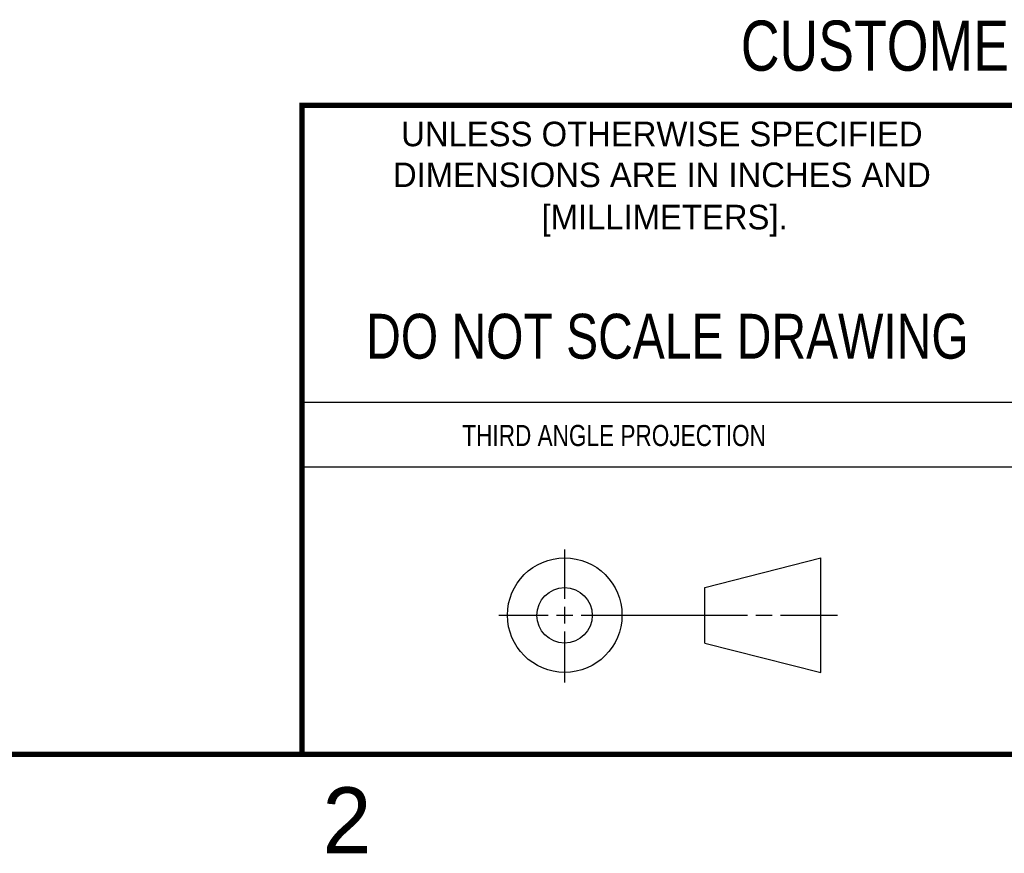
# Model space of a CAD drawing. Header units: inches. Extents: x 0 to 22, y 0 to 17.
# Tile 4 of 11: x 12.5 to 16.3, y 0.1 to 3.3. Entities that reach past the tile are written whole.
import ezdxf
from ezdxf.enums import TextEntityAlignment as Align

# ---------------------------------------------------------------- set-up
doc = ezdxf.new("R2010")
doc.units = ezdxf.units.IN
doc.header["$LTSCALE"] = 1.21
doc.header["$MEASUREMENT"] = 0
doc.layers.get('0').update_dxf_attribs({"linetype": 'CONTINUOUS'})
doc.styles.get("Standard").update_dxf_attribs({"font": 'txt', "width": 0.8})

msp = doc.modelspace()

# ---------------------------------------------------------------- linework, layer by layer
at = {"color": 2, "linetype": 'CONTINUOUS'}
for p, q in [((13.61, 1.835), (16.375, 1.835)), ((16.375, 1.5888), (13.61, 1.5888)), ((14.6059, 1.0901), (14.6059, 1.2769)), ((14.6059, 0.9964), (14.6059, 1.0589)), ((14.3557, 1.0276), (14.5434, 1.0276)), ((14.5747, 1.0276), (14.6372, 1.0276)), ((14.6684, 1.0276), (15.2987, 1.0276)), ((15.3299, 1.0276), (15.3924, 1.0276)), ((15.4237, 1.0276), (15.6394, 1.0276)), ((14.6059, 0.7723), (14.6059, 0.9651))]:
    msp.add_line(p, q, dxfattribs=at)
at = {"color": 7, "linetype": 'CONTINUOUS'}
for p, q in [((15.1374, 1.132), (15.5769, 1.2447)), ((15.5769, 0.8105), (15.5769, 1.2447)), ((15.1374, 0.9219), (15.1374, 1.132)), ((15.1374, 0.9219), (15.5769, 0.8105))]:
    msp.add_line(p, q, dxfattribs=at)
at = {"color": 7, "linetype": 'CONTINUOUS', "const_width": 0.02}
for points in [[(13.6, 2.9595), (21.5, 2.96)], [(13.61, 0.5), (13.61, 2.96)], [(0.5, 0.5), (21.5, 0.5)]]:
    msp.add_lwpolyline(points, dxfattribs=at)
at = {"color": 7, "linetype": 'CONTINUOUS'}
for centre, radius in [((14.6059, 1.0276), 0.2171), ((14.6054, 1.0269), 0.105)]:
    msp.add_circle(centre, radius, dxfattribs=at)

# ---------------------------------------------------------------- texts
at = {"color": 7, "linetype": 'CONTINUOUS', "width": 0.8}
for s, height, p in [('CUSTOMER DRAWING', 0.19, (16.3742, 3.0911)), ('DO NOT SCALE DRAWING', 0.17, (14.9953, 1.9998))]:
    msp.add_text(s, height=height, dxfattribs=at).set_placement(p, align=Align.CENTER)
at = {"color": 2, "linetype": 'CONTINUOUS'}
for s, p in [('UNLESS OTHERWISE SPECIFIED', (14.9742, 2.8049)), ('DIMENSIONS ARE IN INCHES AND', (14.9742, 2.6501)), ('[MILLIMETERS].', (14.9844, 2.4899))]:
    msp.add_text(s, height=0.093, dxfattribs=at).set_placement(p, align=Align.CENTER)
at = {"color": 2, "linetype": 'CONTINUOUS', "width": 0.8}
msp.add_text('THIRD ANGLE PROJECTION', height=0.08, dxfattribs=at).set_placement((14.2178, 1.6686))
at = {"color": 2, "linetype": 'CONTINUOUS'}
msp.add_text('2', height=0.25, dxfattribs=at).set_placement((13.6875, 0.125))

doc.saveas('drawing.dxf')
